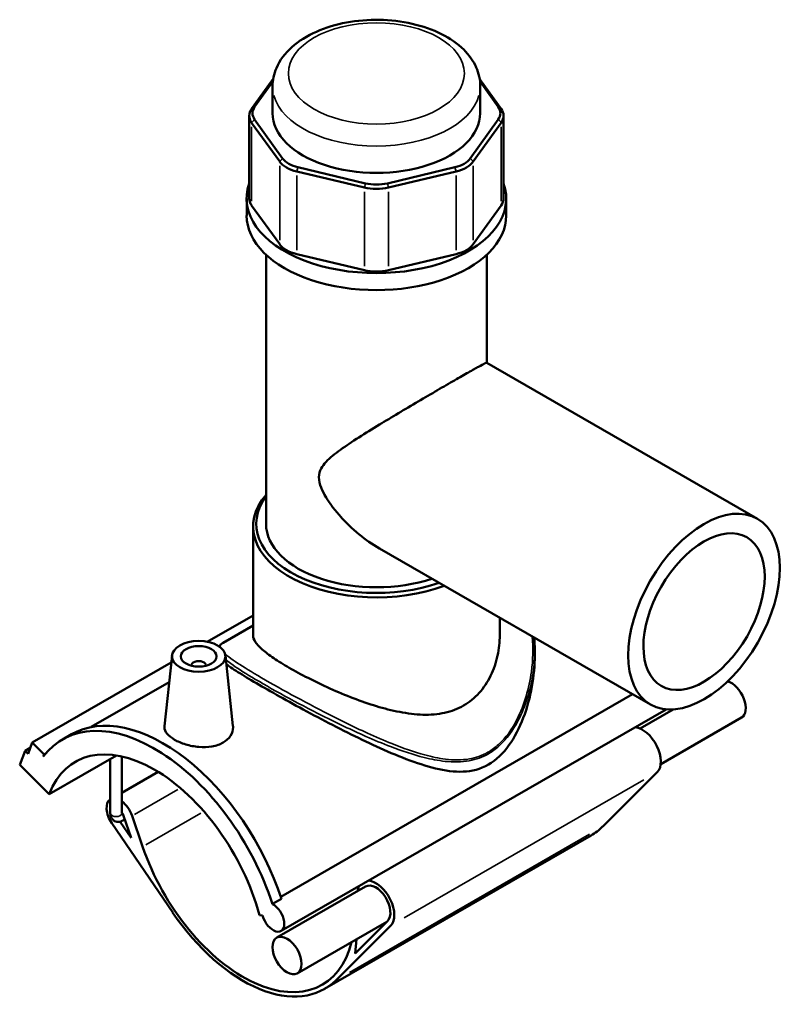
# Model space of a CAD drawing. Header units: inches. Extents: x -0.9 to 54.1, y -1.4 to 53.8.
# Tile 7 of 7: x 45.6 to 54.1, y 43 to 53.8. Entities that reach past the tile are written whole.
import ezdxf

# ---------------------------------------------------------------- set-up
doc = ezdxf.new("R2010")
doc.units = ezdxf.units.IN
doc.header["$MEASUREMENT"] = 0
doc.layers.add('Visible (ANSI)', color=7, linetype='Continuous', lineweight=50)
doc.layers.add('Visible Narrow (ANSI)', color=7, linetype='Continuous', lineweight=35)

msp = doc.modelspace()

# ---------------------------------------------------------------- linework, layer by layer
at = {"layer": 'Visible (ANSI)'}
for p, q in [((48.445, 53.186), (48.207, 52.855)), ((48.239, 52.876), (48.441, 53.156)), ((50.96, 52.855), (50.722, 53.186)), ((50.726, 53.156), (50.928, 52.876)), ((48.438, 52.806), (48.438, 53.103)), ((50.729, 52.806), (50.729, 53.103)), ((48.18, 52.778), (48.18, 51.866)), ((48.207, 52.701), (48.516, 52.272)), ((48.548, 52.308), (48.239, 52.737)), ((50.928, 52.737), (50.619, 52.308)), ((50.651, 52.272), (50.96, 52.701)), ((50.986, 52.778), (50.986, 51.866)), ((48.705, 52.163), (49.45, 51.985)), ((49.463, 52.032), (48.718, 52.21)), ((50.449, 52.21), (49.704, 52.032)), ((49.717, 51.985), (50.462, 52.163)), ((48.152, 51.678), (48.152, 51.866)), ((51.015, 51.678), (51.015, 51.866)), ((48.516, 51.36), (48.207, 51.789)), ((50.96, 51.789), (50.651, 51.36)), ((48.366, 48.275), (48.366, 51.243)), ((49.45, 51.073), (48.705, 51.251)), ((50.462, 51.251), (49.717, 51.073)), ((50.8, 50.051), (50.8, 51.243)), ((50.8, 50.051), (53.787, 48.331)), ((48.223, 47.046), (48.223, 48.246)), ((49.619, 48.001), (52.606, 46.28)), ((48.223, 47.264), (47.718, 46.973)), ((50.944, 47.046), (50.944, 47.238)), ((47.893, 46.962), (48.223, 47.153)), ((51.33, 46.885), (51.33, 46.824)), ((47.32, 46.744), (45.787, 45.861)), ((47.329, 46.822), (47.245, 46.043)), ((47.918, 46.822), (48.001, 46.046)), ((47.545, 46.708), (47.545, 46.715)), ((47.702, 46.708), (47.702, 46.715)), ((47.297, 46.528), (46.438, 46.033)), ((48.528, 44.159), (52.409, 46.394)), ((52.778, 46.227), (48.532, 43.782)), ((52.857, 46.226), (52.492, 46.016)), ((53.61, 46.136), (52.719, 45.623)), ((45.74, 45.738), (45.787, 45.861)), ((45.787, 45.861), (45.917, 45.731)), ((46.12, 45.896), (46.218, 45.952)), ((45.648, 45.616), (45.707, 45.77)), ((45.765, 45.803), (45.707, 45.77)), ((45.707, 45.77), (45.74, 45.738)), ((45.917, 45.731), (45.907, 45.706)), ((45.937, 45.743), (45.917, 45.731)), ((45.973, 45.293), (46.716, 45.72)), ((46.648, 45.08), (46.648, 45.681)), ((46.774, 45.08), (46.774, 45.709)), ((45.648, 45.616), (45.973, 45.293)), ((47.176, 45.538), (46.774, 45.307)), ((52.681, 45.535), (52.079, 44.933)), ((46.879, 44.808), (46.756, 44.988)), ((46.809, 45.013), (46.787, 45)), ((46.795, 45.054), (46.879, 44.808)), ((47.004, 44.713), (46.888, 45.053)), ((46.665, 44.971), (47.336, 43.985)), ((51.951, 44.835), (49.011, 43.142)), ((49.463, 44.272), (48.483, 43.708)), ((48.437, 44.08), (48.535, 44.136)), ((48.294, 43.956), (48.328, 43.951)), ((49.699, 43.884), (48.71, 43.314)), ((49.138, 43.24), (49.741, 43.841)), ((49.706, 43.891), (49.348, 43.534)), ((49.348, 43.534), (49.365, 43.691))]:
    msp.add_line(p, q, dxfattribs=at)
for centre, major_axis, ratio, start_param, end_param in [((48.53, 52.778), (-0.349, 0), 0.575862, 5.890486, 6.675884), ((48.53, 52.806), (-0.314, 0), 0.575862, 5.890486, 6.675884), ((49.583, 52.806), (-1.145, 0), 0.575862, 0, 3.141593), ((50.637, 52.806), (0.314, 0), 0.575862, 5.890486, 6.675884), ((50.637, 52.778), (0.349, 0), 0.575862, 5.890486, 6.675884), ((48.838, 52.349), (0.349, 0), 0.575862, 3.534292, 4.31969), ((48.838, 52.377), (-0.314, 0), 0.575862, 0.392699, 1.178097), ((50.329, 52.377), (0.314, 0), 0.575862, 5.105088, 5.890486), ((50.329, 52.349), (0.349, 0), 0.575862, 5.105088, 5.890486), ((49.583, 51.866), (-1.432, 0), 0.575862, 6.08237, 9.625593), ((49.583, 52.171), (0.349, 0), 0.575862, 4.31969, 5.105088), ((49.583, 52.199), (-0.314, 0), 0.575862, 1.178097, 1.963495), ((48.53, 51.866), (-0.349, 0), 0.575862, 0, 0.392699), ((50.637, 51.866), (0.349, 0), 0.575862, 5.890486, 6.283185), ((49.583, 51.678), (-1.432, 0), 0.575862, 0, 3.141593), ((48.838, 51.437), (-0.349, 0), 0.575862, 0.392699, 1.178097), ((50.329, 51.437), (0.349, 0), 0.575862, 5.105088, 5.890486), ((49.583, 51.259), (-0.349, 0), 0.575862, 1.178097, 1.963495), ((49.583, 48.246), (-1.36, 0), 0.575862, 5.820231, 8.434844), ((49.583, 48.275), (-1.325, 0), 0.575862, 5.876188, 8.402246), ((49.583, 48.275), (-1.217, 0), 0.575862, 0, 2.097505), ((47.623, 46.715), (-0.0787, 0), 0.575862, 2.972903, 6.451874), ((53.497, 46.333), (0.113, -0.197), 0.578093, 0, 2.6133), ((47.133, 44.136), (-1.013, 1.759), 0.578093, 4.360426, 6.523097), ((47.231, 44.193), (-1.013, 1.759), 0.578093, 4.360426, 6.283185), ((52.517, 45.768), (-0.144, 0.249), 0.578093, 3.295561, 5.902759), ((47.133, 44.136), (-0.871, 1.513), 0.578093, 4.27799, 6.721451), ((46.755, 45.054), (-0.105, 0.182), 0.578093, 0.026502, 1.700207), ((46.755, 45.054), (-0.105, 0.182), 0.578093, 4.383577, 5.375135), ((46.755, 45.054), (0.0314, -0.0545), 0.578093, 1.241985, 1.93105), ((51.054, 46.394), (0.897, -1.559), 0.578093, 0, 0.153969), ((48.113, 44.701), (0.871, -1.513), 0.578093, 4.383577, 6.821458), ((49.577, 44.075), (0.144, -0.249), 0.578093, 0.153969, 2.761166), ((49.577, 44.075), (-0.144, 0.249), 0.578093, 0.380427, 0.661885), ((49.577, 44.075), (0.113, -0.197), 0.578093, 0.153969, 3.141593), ((48.444, 43.933), (0.087, -0.151), 0.578093, 4.27799, 8.697706), ((48.113, 44.701), (0.897, -1.559), 0.578093, 4.8418, 6.437154)]:
    msp.add_ellipse(centre, major_axis=major_axis, ratio=ratio, start_param=start_param, end_param=end_param, dxfattribs=at)
for centre, major_axis, ratio in [((53.197, 47.306), (0.59, 1.025), 0.578093), ((53.197, 47.306), (0.472, 0.82), 0.578093), ((47.623, 46.812), (0.295, 0), 0.575862), ((47.623, 46.812), (0.197, 0), 0.575862), ((48.597, 43.511), (-0.113, 0.197), 0.578093)]:
    msp.add_ellipse(centre, major_axis=major_axis, ratio=ratio, dxfattribs=at)
for points, knots in [([(50.729, 53.103), (50.729, 53.175), (50.713, 53.246), (50.651, 53.384), (50.604, 53.45), (50.478, 53.575), (50.395, 53.632), (50.203, 53.729), (50.093, 53.767), (49.86, 53.82), (49.738, 53.834), (49.494, 53.838), (49.371, 53.828), (49.137, 53.785), (49.024, 53.751), (48.819, 53.66), (48.727, 53.603), (48.576, 53.468), (48.517, 53.391), (48.453, 53.24), (48.438, 53.171), (48.438, 53.103)], [0.785398, 0.785398, 0.785398, 0.785398, 1.035855, 1.035855, 1.311271, 1.311271, 1.636615, 1.636615, 1.982821, 1.982821, 2.326352, 2.326352, 2.667407, 2.667407, 3.010224, 3.010224, 3.356612, 3.356612, 3.68768, 3.68768, 3.926991, 3.926991, 3.926991, 3.926991]), ([(49.619, 48.001), (49.618, 48.001), (49.618, 48.002), (49.539, 48.047), (49.462, 48.101), (49.317, 48.221), (49.248, 48.287), (49.156, 48.39), (49.127, 48.425), (49.074, 48.495), (49.05, 48.531), (49.006, 48.602), (48.988, 48.638), (48.959, 48.712), (48.949, 48.749), (48.949, 48.828), (48.959, 48.858), (48.988, 48.912), (49.006, 48.936), (49.05, 48.982), (49.074, 49.004), (49.127, 49.048), (49.156, 49.07), (49.248, 49.136), (49.317, 49.182), (49.462, 49.275), (49.539, 49.322), (49.682, 49.41), (49.753, 49.452), (49.897, 49.538), (49.971, 49.582), (50.116, 49.667), (50.188, 49.709), (50.323, 49.788), (50.387, 49.825), (50.501, 49.891), (50.553, 49.921), (50.643, 49.972), (50.681, 49.993), (50.74, 50.025), (50.762, 50.036), (50.791, 50.05), (50.798, 50.052), (50.8, 50.051)], [7.865452, 7.865452, 7.865452, 7.865452, 7.872439, 7.872439, 8.605493, 8.605493, 9.338548, 9.338548, 9.705075, 9.705075, 10.071602, 10.071602, 10.438129, 10.438129, 10.804656, 10.804656, 11.171184, 11.171184, 11.537711, 11.537711, 11.904238, 11.904238, 12.270765, 12.270765, 13.00382, 13.00382, 13.736874, 13.736874, 14.354402, 14.354402, 14.971929, 14.971929, 15.589457, 15.589457, 16.206985, 16.206985, 16.824512, 16.824512, 17.44204, 17.44204, 18.059568, 18.059568, 18.670108, 18.670108, 18.670108, 18.670108]), ([(47.848, 46.922), (47.848, 46.923), (47.849, 46.923), (47.853, 46.93), (47.857, 46.935), (47.866, 46.944), (47.871, 46.948), (47.881, 46.955), (47.887, 46.959), (47.893, 46.962)], [25.7591947, 25.7591947, 25.7591947, 25.7591947, 25.7843078, 25.7843078, 25.9912209, 25.9912209, 26.198134, 26.198134, 26.4050471, 26.4050471, 26.4050471, 26.4050471]), ([(50.545, 46.269), (50.482, 46.233), (50.412, 46.206), (50.26, 46.173), (50.18, 46.166), (50.013, 46.171), (49.926, 46.182), (49.754, 46.215), (49.667, 46.237), (49.501, 46.288), (49.414, 46.318), (49.242, 46.384), (49.155, 46.42), (48.987, 46.496), (48.906, 46.535), (48.754, 46.612), (48.684, 46.65), (48.559, 46.722), (48.501, 46.757), (48.401, 46.826), (48.358, 46.858), (48.289, 46.919), (48.264, 46.947), (48.231, 46.999), (48.223, 47.023), (48.223, 47.046)], [0, 0, 0, 0, 0.680204, 0.680204, 1.360409, 1.360409, 2.040613, 2.040613, 2.720817, 2.720817, 3.394084, 3.394084, 4.06735, 4.06735, 4.740617, 4.740617, 5.413884, 5.413884, 6.08715, 6.08715, 6.760417, 6.760417, 7.433683, 7.433683, 8.10695, 8.10695, 8.10695, 8.10695]), ([(50.944, 47.046), (50.944, 46.972), (50.936, 46.896), (50.903, 46.744), (50.877, 46.669), (50.809, 46.529), (50.767, 46.464), (50.666, 46.353), (50.608, 46.306), (50.545, 46.269)], [18.934717, 18.934717, 18.934717, 18.934717, 19.614922, 19.614922, 20.295126, 20.295126, 20.97533, 20.97533, 21.655534, 21.655534, 21.655534, 21.655534]), ([(50.818, 45.618), (50.73, 45.567), (50.637, 45.544), (50.442, 45.536), (50.34, 45.55), (50.13, 45.601), (50.022, 45.637), (49.803, 45.721), (49.692, 45.768), (49.481, 45.865), (49.373, 45.917), (49.155, 46.026), (49.044, 46.083), (48.828, 46.197), (48.723, 46.254), (48.524, 46.364), (48.432, 46.416), (48.266, 46.511), (48.19, 46.556), (48.06, 46.636), (48.005, 46.671), (47.95, 46.71), (47.939, 46.717), (47.929, 46.725)], [0, 0, 0, 0, 0.948839, 0.948839, 1.897678, 1.897678, 2.846516, 2.846516, 3.795355, 3.795355, 4.688458, 4.688458, 5.581562, 5.581562, 6.474665, 6.474665, 7.367768, 7.367768, 8.260872, 8.260872, 9.153975, 9.153975, 9.402266, 9.402266, 9.402266, 9.402266]), ([(51.33, 46.824), (51.33, 46.711), (51.319, 46.594), (51.277, 46.36), (51.246, 46.243), (51.161, 46.023), (51.108, 45.92), (50.981, 45.742), (50.906, 45.668), (50.818, 45.618)], [25.675718, 25.675718, 25.675718, 25.675718, 26.624557, 26.624557, 27.573396, 27.573396, 28.522234, 28.522234, 29.471073, 29.471073, 29.471073, 29.471073]), ([(47.892, 45.861), (47.859, 45.841), (47.816, 45.826), (47.722, 45.81), (47.672, 45.809), (47.577, 45.817), (47.526, 45.826), (47.433, 45.854), (47.39, 45.873), (47.323, 45.912), (47.294, 45.935), (47.255, 45.983), (47.245, 46.008), (47.245, 46.035), (47.245, 46.039), (47.245, 46.043)], [2.907397, 2.907397, 2.907397, 2.907397, 3.271192, 3.271192, 3.634986, 3.634986, 3.998041, 3.998041, 4.361096, 4.361096, 4.724151, 4.724151, 5.087206, 5.087206, 5.144652, 5.144652, 5.144652, 5.144652]), ([(48.001, 46.046), (48.002, 46.041), (48.002, 46.036), (48.003, 45.999), (47.993, 45.966), (47.955, 45.907), (47.926, 45.88), (47.892, 45.861)], [7.9340463, 7.9340463, 7.9340463, 7.9340463, 7.9946038, 7.9946038, 8.3583981, 8.3583981, 8.7221925, 8.7221925, 8.7221925, 8.7221925]), ([(46.648, 45.08), (46.648, 45.069), (46.649, 45.058), (46.657, 45.035), (46.663, 45.024), (46.678, 45.007), (46.686, 45), (46.703, 44.991), (46.712, 44.988), (46.731, 44.985), (46.74, 44.985), (46.76, 44.988), (46.769, 44.991), (46.781, 44.997), (46.784, 44.998), (46.787, 45)], [1.570796, 1.570796, 1.570796, 1.570796, 1.884956, 1.884956, 2.164736, 2.164736, 2.375744, 2.375744, 2.572079, 2.572079, 2.786364, 2.786364, 3.052099, 3.052099, 3.141593, 3.141593, 3.141593, 3.141593])]:
    msp.add_open_spline(points, degree=3, knots=knots, dxfattribs=at)
msp.add_open_spline([(51.324, 47.019), (51.328, 46.974), (51.33, 46.93), (51.33, 46.885)], degree=3, dxfattribs=at)
at = {"layer": 'Visible Narrow (ANSI)'}
for p, q in [((48.238, 52.875), (48.209, 52.856)), ((50.929, 52.875), (50.958, 52.856)), ((48.238, 52.735), (48.209, 52.703)), ((50.929, 52.735), (50.958, 52.703)), ((48.207, 51.834), (48.207, 52.655)), ((50.96, 52.655), (50.96, 51.834)), ((48.546, 52.306), (48.517, 52.274)), ((50.621, 52.306), (50.65, 52.274)), ((48.516, 52.226), (48.516, 51.405)), ((48.717, 52.208), (48.705, 52.165)), ((50.45, 52.208), (50.462, 52.165)), ((50.651, 51.405), (50.651, 52.226)), ((48.705, 51.296), (48.705, 52.117)), ((50.462, 52.117), (50.462, 51.296)), ((49.45, 51.94), (49.45, 51.119)), ((49.463, 52.03), (49.451, 51.988)), ((49.704, 52.03), (49.716, 51.988)), ((49.717, 51.119), (49.717, 51.94)), ((49.888, 43.926), (52.534, 45.45)), ((47.394, 45.344), (46.915, 45.068)), ((47.038, 44.732), (47.646, 45.082)), ((51.932, 44.849), (49.285, 43.325))]:
    msp.add_line(p, q, dxfattribs=at)
msp.add_ellipse((49.583, 53.245), major_axis=(0.971, 0), ratio=0.575862, dxfattribs=at)
for centre, major_axis, ratio, start_param, end_param in [((49.583, 53.103), (-1.145, 0), 0.575862, 0.15708, 2.984513), ((50.793, 45.751), (-0.0174, 0.0303), 0.578093, 3.957529, 4.472415), ((46.711, 45.08), (0.0629, 0), 0.575862, 3.298672, 6.126106), ((46.755, 45.054), (0.0314, -0.0545), 0.578093, 0.062099, 1.179886)]:
    msp.add_ellipse(centre, major_axis=major_axis, ratio=ratio, start_param=start_param, end_param=end_param, dxfattribs=at)
for points, knots in [([(47.858, 46.915), (47.857, 46.919), (47.858, 46.924), (47.863, 46.941), (47.874, 46.952), (47.893, 46.962)], [25.340213, 25.340213, 25.340213, 25.340213, 25.60295, 25.60295, 26.405047, 26.405047, 26.405047, 26.405047]), ([(51.303, 47.031), (51.314, 46.903), (51.31, 46.773), (51.281, 46.551), (51.261, 46.46), (51.208, 46.283), (51.175, 46.196), (51.079, 46.01), (51.012, 45.915), (50.894, 45.807), (50.855, 45.778), (50.814, 45.755)], [39.530063, 39.530063, 39.530063, 39.530063, 40.617366, 40.617366, 41.387767, 41.387767, 42.158168, 42.158168, 43.149712, 43.149712, 43.590063, 43.590063, 43.590063, 43.590063]), ([(50.814, 45.755), (50.75, 45.718), (50.68, 45.693), (50.523, 45.666), (50.435, 45.667), (50.27, 45.687), (50.194, 45.703), (49.997, 45.757), (49.876, 45.8), (49.664, 45.885), (49.574, 45.924), (49.326, 46.037), (49.167, 46.116), (48.868, 46.27), (48.728, 46.345), (48.463, 46.491), (48.339, 46.562), (48.14, 46.681), (48.062, 46.73), (47.967, 46.796), (47.937, 46.819), (47.915, 46.838)], [14.530021, 14.530021, 14.530021, 14.530021, 15.219774, 15.219774, 16.036584, 16.036584, 16.7207, 16.7207, 17.78154, 17.78154, 18.542435, 18.542435, 19.862967, 19.862967, 21.060966, 21.060966, 22.312992, 22.312992, 23.462516, 23.462516, 24.175386, 24.175386, 24.175386, 24.175386]), ([(50.818, 45.737), (50.86, 45.761), (50.9, 45.79), (51.02, 45.899), (51.089, 45.995), (51.188, 46.181), (51.222, 46.268), (51.277, 46.446), (51.298, 46.537), (51.323, 46.714), (51.33, 46.8), (51.33, 46.885)], [-43.590063, -43.590063, -43.590063, -43.590063, -43.149712, -43.149712, -42.158168, -42.158168, -41.387767, -41.387767, -40.617366, -40.617366, -39.90055, -39.90055, -39.90055, -39.90055]), ([(47.923, 46.774), (47.939, 46.761), (47.958, 46.747), (48.037, 46.689), (48.115, 46.639), (48.314, 46.519), (48.438, 46.448), (48.705, 46.302), (48.846, 46.228), (49.148, 46.077), (49.309, 45.999), (49.559, 45.889), (49.65, 45.851), (49.865, 45.769), (49.988, 45.727), (50.187, 45.677), (50.264, 45.662), (50.432, 45.644), (50.521, 45.644), (50.681, 45.674), (50.752, 45.699), (50.818, 45.737)], [-23.875373, -23.875373, -23.875373, -23.875373, -23.462516, -23.462516, -22.312992, -22.312992, -21.060966, -21.060966, -19.862967, -19.862967, -18.542435, -18.542435, -17.78154, -17.78154, -16.7207, -16.7207, -16.036584, -16.036584, -15.219774, -15.219774, -14.530021, -14.530021, -14.530021, -14.530021])]:
    msp.add_open_spline(points, degree=3, knots=knots, dxfattribs=at)

doc.saveas('drawing.dxf')
